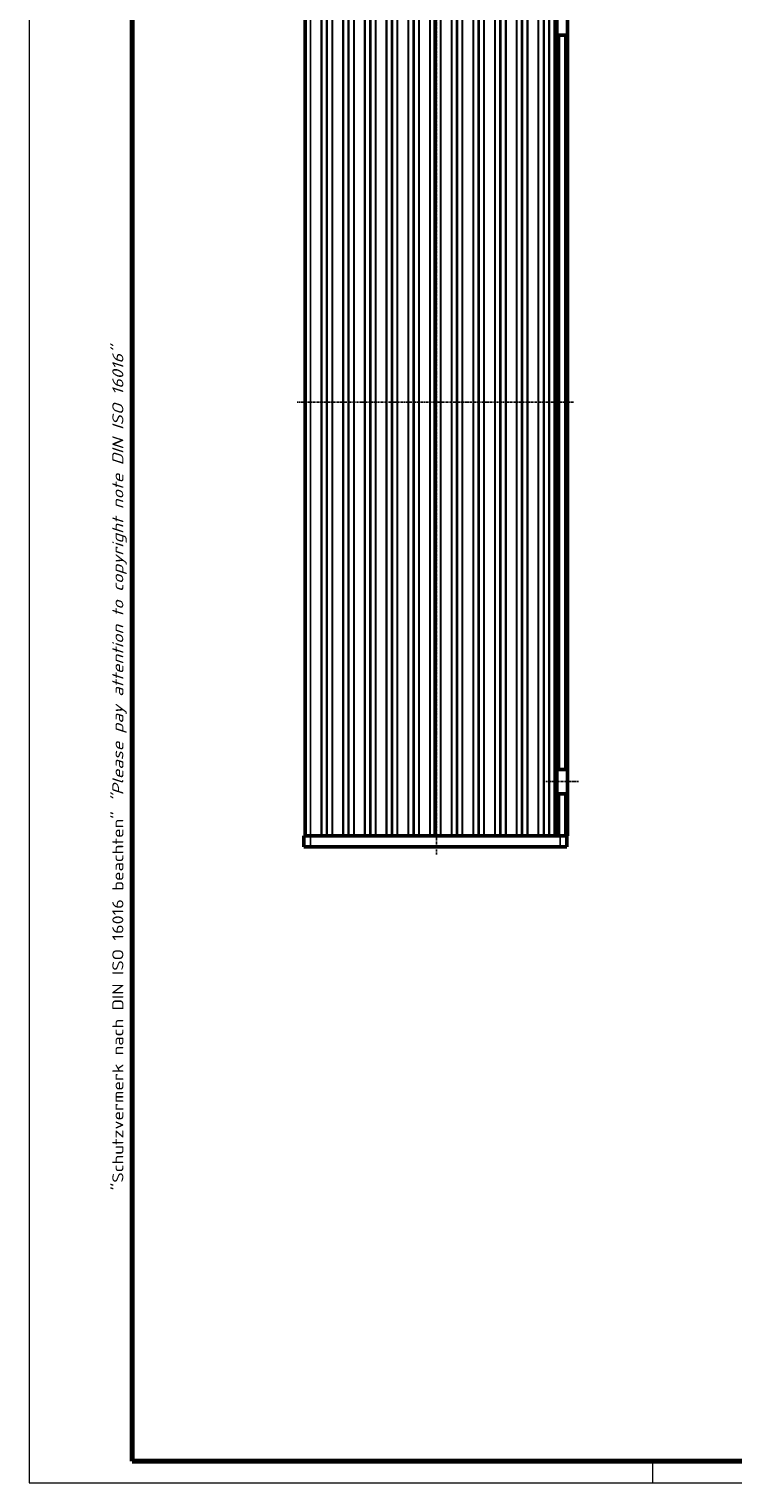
# Model space of a CAD drawing. Header units: millimetres. Extents: x 1 to 593, y 1 to 419.
# Tile 1 of 7: x 1 to 131, y 1 to 269. Entities that reach past the tile are written whole.
import ezdxf

# ---------------------------------------------------------------- set-up
doc = ezdxf.new("R2010")
doc.units = ezdxf.units.MM
doc.linetypes.add('CHAIN', pattern=[0.3543, 0.2362, -0.0295, 0.0591, -0.0295])
doc.linetypes.add('DASH_DOT', pattern=[0.37, 0.24, -0.06, 0.01, -0.06])
doc.layers.get('0').update_dxf_attribs({"lineweight": 25})
for name, color, linetype, lineweight in [('Mittellinie (ISO)', 1, 'DASH_DOT', 25), ('Rahmen (ISO)', 7, 'Continuous', 70), ('Sichtbar (ISO)', 7, 'Continuous', 50), ('Sichtbar schmal (ISO)', 1, 'Continuous', 25)]:
    doc.layers.add(name, color=color, linetype=linetype, lineweight=lineweight)
doc.styles.add('Notiztext (DIN)', font='isocpeur.ttf', dxfattribs={"width": 1.1})

# ---------------------------------------------------------------- blocks, each defined once
blk = doc.blocks.new('Ränder Bopla-A2-Rahmen')
at = {"layer": 'Rahmen (ISO)', "color": 1, "lineweight": 18}
for p, q in [((1, 419), (1, 1)), ((116, 5), (116, 1)), ((1, 1), (593, 1))]:
    blk.add_line(p, q, dxfattribs=at)
at = {"layer": 'Rahmen (ISO)', "color": 91, "lineweight": 70}
for p, q in [((20, 5), (20, 415)), ((589, 5), (20, 5))]:
    blk.add_line(p, q, dxfattribs=at)
at = {"layer": 'Rahmen (ISO)', "color": 1, "insert": (19, 55), "char_height": 2.03, "width": 162.684, "attachment_point": 7, "rotation": 90, "style": 'Notiztext (DIN)'}
blk.add_mtext('\\fISOCPEUR|b0|i0;\\W1.20;\\H2.0300;"Schutzvermerk nach DIN ISO 16016 beachten" \\fISOCPEUR|b0|i1;\\W1.20;\\H2.0300;"Please pay attention to copyright note DIN ISO 16016"', dxfattribs=at)

msp = doc.modelspace()

# ---------------------------------------------------------------- linework, layer by layer
at = {"layer": 'Mittellinie (ISO)', "linetype": 'CHAIN'}
for p, q in [((76.1406779, 116.9891736), (76.1406779, 283.247585)), ((101.4406779, 200.4117481), (50.4406779, 200.4117481)), ((96.3406779, 130.4117481), (102.3406779, 130.4117481))]:
    msp.add_line(p, q, dxfattribs=at)
at = {"layer": 'Sichtbar (ISO)'}
for p, q in [((51.9406779, 280.4117481), (51.9406779, 120.4117481)), ((75.9406779, 120.4117481), (75.9406779, 280.4117481)), ((75.9406779, 280.4117481), (75.9406779, 120.4117481)), ((98.3406779, 268.1617481), (98.3406779, 272.6617481)), ((100.3406779, 272.6617481), (100.3406779, 268.1617481)), ((98.3406779, 268.1617481), (98.3406779, 132.6617481)), ((98.3406779, 268.1617481), (98.8406779, 268.1617481)), ((99.8406779, 268.1617481), (98.8406779, 268.1617481)), ((99.8406779, 268.1617481), (100.3406779, 268.1617481)), ((100.3406779, 132.6617481), (100.3406779, 268.1617481)), ((98.3406779, 128.1617481), (98.3406779, 132.6617481)), ((98.8406779, 132.6617481), (98.3406779, 132.6617481)), ((98.8406779, 132.6617481), (99.8406779, 132.6617481)), ((100.3406779, 132.6617481), (99.8406779, 132.6617481)), ((100.3406779, 132.6617481), (100.3406779, 128.1617481)), ((98.3406779, 128.1617481), (98.8406779, 128.1617481)), ((98.3406779, 128.1617481), (98.3406779, 120.4117481)), ((99.8406779, 128.1617481), (98.8406779, 128.1617481)), ((99.8406779, 128.1617481), (100.3406779, 128.1617481)), ((100.3406779, 120.4117481), (100.3406779, 128.1617481)), ((51.6906779, 120.4117481), (52.9406779, 120.4117481)), ((51.6906779, 120.4117481), (51.6906779, 118.4117481)), ((52.9406779, 118.4117481), (51.6906779, 118.4117481)), ((98.2736906, 120.4117481), (52.9406779, 120.4117481)), ((52.9406779, 118.4117481), (98.9406779, 118.4117481)), ((98.2736906, 120.4117481), (98.3406779, 120.4117481)), ((98.8406779, 120.4117481), (98.3406779, 120.4117481)), ((99.8406779, 120.4117481), (98.8406779, 120.4117481)), ((100.1906779, 118.4117481), (98.9406779, 118.4117481)), ((100.3406779, 120.4117481), (99.8406779, 120.4117481)), ((100.1906779, 118.4117481), (100.1906779, 120.4117481))]:
    msp.add_line(p, q, dxfattribs=at)
at = {"layer": 'Sichtbar schmal (ISO)'}
for p, q in [((52.9406779, 120.4117481), (52.9406779, 280.4117481)), ((54.9021615, 280.4117481), (54.9021615, 120.4117481)), ((54.9764396, 120.4117481), (54.9764396, 280.4117481)), ((55.8663998, 280.4117481), (55.8663998, 120.4117481)), ((56.0149561, 120.4117481), (56.0149561, 280.4117481)), ((56.9049163, 280.4117481), (56.9049163, 120.4117481)), ((56.9791944, 120.4117481), (56.9791944, 280.4117481)), ((58.9021615, 280.4117481), (58.9021615, 120.4117481)), ((58.9764396, 120.4117481), (58.9764396, 280.4117481)), ((59.8663998, 280.4117481), (59.8663998, 120.4117481)), ((60.0149561, 120.4117481), (60.0149561, 280.4117481)), ((60.9049163, 280.4117481), (60.9049163, 120.4117481)), ((60.9791944, 120.4117481), (60.9791944, 280.4117481)), ((62.9021615, 280.4117481), (62.9021615, 120.4117481)), ((62.9764396, 120.4117481), (62.9764396, 280.4117481)), ((63.8663998, 280.4117481), (63.8663998, 120.4117481)), ((64.0149561, 120.4117481), (64.0149561, 280.4117481)), ((64.9049163, 280.4117481), (64.9049163, 120.4117481)), ((64.9791944, 120.4117481), (64.9791944, 280.4117481)), ((66.9021615, 280.4117481), (66.9021615, 120.4117481)), ((66.9764396, 120.4117481), (66.9764396, 280.4117481)), ((67.8663998, 280.4117481), (67.8663998, 120.4117481)), ((68.0149561, 120.4117481), (68.0149561, 280.4117481)), ((68.9049163, 280.4117481), (68.9049163, 120.4117481)), ((68.9791944, 120.4117481), (68.9791944, 280.4117481)), ((70.9021615, 280.4117481), (70.9021615, 120.4117481)), ((70.9764396, 120.4117481), (70.9764396, 280.4117481)), ((71.8663998, 280.4117481), (71.8663998, 120.4117481)), ((72.0149561, 120.4117481), (72.0149561, 280.4117481)), ((72.9049163, 280.4117481), (72.9049163, 120.4117481)), ((72.9791944, 120.4117481), (72.9791944, 280.4117481)), ((74.9021615, 280.4117481), (74.9021615, 120.4117481)), ((74.9764396, 120.4117481), (74.9764396, 280.4117481)), ((75.8149561, 280.4117481), (75.8149561, 120.4117481)), ((76.0663998, 120.4117481), (76.0663998, 280.4117481)), ((76.9049163, 280.4117481), (76.9049163, 120.4117481)), ((76.9791944, 120.4117481), (76.9791944, 280.4117481)), ((78.9021615, 280.4117481), (78.9021615, 120.4117481)), ((78.9764396, 120.4117481), (78.9764396, 280.4117481)), ((79.8663998, 280.4117481), (79.8663998, 120.4117481)), ((80.0149561, 120.4117481), (80.0149561, 280.4117481)), ((80.9049163, 280.4117481), (80.9049163, 120.4117481)), ((80.9791944, 120.4117481), (80.9791944, 280.4117481)), ((82.9021615, 280.4117481), (82.9021615, 120.4117481)), ((82.9764396, 120.4117481), (82.9764396, 280.4117481)), ((83.8663998, 280.4117481), (83.8663998, 120.4117481)), ((84.0149561, 120.4117481), (84.0149561, 280.4117481)), ((84.9049163, 280.4117481), (84.9049163, 120.4117481)), ((84.9791944, 120.4117481), (84.9791944, 280.4117481)), ((86.9021615, 280.4117481), (86.9021615, 120.4117481)), ((86.9764396, 120.4117481), (86.9764396, 280.4117481)), ((87.8663998, 280.4117481), (87.8663998, 120.4117481)), ((88.0149561, 120.4117481), (88.0149561, 280.4117481)), ((88.9049163, 280.4117481), (88.9049163, 120.4117481)), ((88.9791944, 120.4117481), (88.9791944, 280.4117481)), ((90.9021615, 280.4117481), (90.9021615, 120.4117481)), ((90.9764396, 120.4117481), (90.9764396, 280.4117481)), ((91.8663998, 280.4117481), (91.8663998, 120.4117481)), ((92.0149561, 120.4117481), (92.0149561, 280.4117481)), ((92.9049163, 280.4117481), (92.9049163, 120.4117481)), ((92.9791944, 120.4117481), (92.9791944, 280.4117481)), ((94.9021615, 280.4117481), (94.9021615, 120.4117481)), ((94.9764396, 120.4117481), (94.9764396, 280.4117481)), ((95.8663998, 280.4117481), (95.8663998, 120.4117481)), ((96.0149561, 120.4117481), (96.0149561, 280.4117481)), ((96.9049163, 280.4117481), (96.9049163, 120.4117481)), ((96.9791944, 120.4117481), (96.9791944, 280.4117481)), ((97.8406779, 280.4117481), (97.8406779, 120.4117481)), ((98.8406779, 132.6617481), (98.8406779, 268.1617481)), ((99.8406779, 268.1617481), (99.8406779, 132.6617481)), ((98.8406779, 120.4117481), (98.8406779, 128.1617481)), ((99.8406779, 128.1617481), (99.8406779, 120.4117481)), ((52.9406779, 118.4117481), (52.9406779, 120.4117481)), ((98.9406779, 120.4117481), (98.9406779, 118.4117481))]:
    msp.add_line(p, q, dxfattribs=at)

# ---------------------------------------------------------------- block references
msp.add_blockref('Ränder Bopla-A2-Rahmen', (0, 0))

doc.saveas('drawing.dxf')
